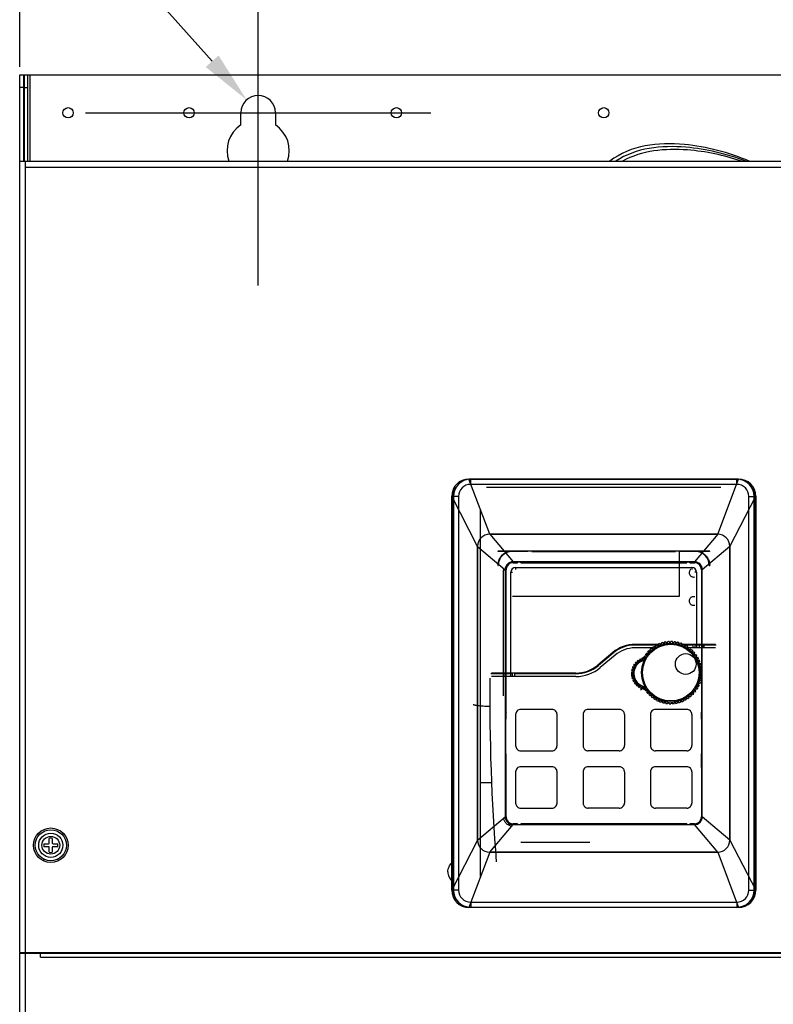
# Model space of a CAD drawing. Header units: millimetres. Extents: x 802 to 9345, y -804 to 1180.
# Tile 181 of 189: x 8036 to 8254, y -49 to 236. Entities that reach past the tile are written whole.
import ezdxf

# ---------------------------------------------------------------- set-up
doc = ezdxf.new("R2010")
doc.units = ezdxf.units.MM
doc.header["$LTSCALE"] = 30.734
doc.header["$PDMODE"] = 3
doc.header["$PDSIZE"] = 0.3
doc.layers.get('0').update_dxf_attribs({"linetype": 'CONTINUOUS'})
doc.layers.get('Defpoints').update_dxf_attribs({"linetype": 'CONTINUOUS'})
doc.layers.add('dimension', color=3, linetype='CONTINUOUS')
doc.styles.get("Standard").update_dxf_attribs({"font": 'txt', "width": 0.7})
doc.dimstyles.get("Standard").update_dxf_attribs({"dimtxt": 10, "dimasz": 10, "dimexe": 10, "dimexo": 3, "dimgap": 3, "dimtad": 1, "dimdec": 1, "dimdsep": 46, "dimtxsty": 'Standard', "dimcen": 10, "dimclrd": 2, "dimclre": 2, "dimclrt": 2, "dimadec": 0, "dimazin": 0, "dimtp": 0.01, "dimtm": 0.01, "dimtfac": 1, "dimtofl": 0, "dimtmove": 0, "dimatfit": 3, "dimfxl": 1, "dimtolj": 1, "dimarcsym": 0})

# ---------------------------------------------------------------- blocks, each defined once
blk = doc.blocks.new('*D7126')
at = {"layer": 'Defpoints', "color": 0, "transparency": 16777216}
for p in [(8373.74, 309.37), (8035.74, 217.12), (8373.74, 217.12)]:
    blk.add_point(p, dxfattribs=at)
at = {"layer": 'dimension', "lineweight": -2, "transparency": 16777216}
for p, q in [((8035.74, 222.12), (8035.74, 314.37)), ((8373.74, 222.12), (8373.74, 314.37)), ((8050.74, 309.37), (8358.74, 309.37))]:
    blk.add_line(p, q, dxfattribs=at)
at = {"layer": 'dimension', "transparency": 16777216}
for points in [[(8050.74, 311.87), (8050.74, 306.87), (8035.74, 309.37)], [(8358.74, 311.87), (8358.74, 306.87), (8373.74, 309.37)]]:
    blk.add_solid(points, dxfattribs=at)
at = {"layer": 'dimension', "transparency": 16777216, "insert": (8200.28, 329.37), "char_height": 15, "attachment_point": 2}
blk.add_mtext('\\A1;338', dxfattribs=at)
blk = doc.blocks.new('*D69')
at = {"layer": 'Defpoints', "color": 0, "transparency": 16777216}
for p in [(8304.74, 251.13), (8104.74, 208.83), (8304.74, 208.83)]:
    blk.add_point(p, dxfattribs=at)
at = {"layer": 'dimension', "lineweight": -2, "transparency": 16777216}
for p, q in [((8104.74, 213.83), (8104.74, 256.13)), ((8304.74, 213.83), (8304.74, 256.13)), ((8119.74, 251.13), (8289.74, 251.13))]:
    blk.add_line(p, q, dxfattribs=at)
at = {"layer": 'dimension', "transparency": 16777216}
for points in [[(8119.74, 253.63), (8119.74, 248.63), (8104.74, 251.13)], [(8289.74, 253.63), (8289.74, 248.63), (8304.74, 251.13)]]:
    blk.add_solid(points, dxfattribs=at)
at = {"layer": 'dimension', "transparency": 16777216, "insert": (8204.74, 263.63), "char_height": 15, "attachment_point": 5}
blk.add_mtext('\\A1;200', dxfattribs=at)
blk = doc.blocks.new('*D71')
at = {"layer": 'Defpoints', "color": 0, "transparency": 16777216}
for p in [(8101.41, 212.56), (8108.07, 205.1)]:
    blk.add_point(p, dxfattribs=at)
at = {"layer": 'dimension', "lineweight": -2, "transparency": 16777216}
for p, q in [((8059.63, 259.38), (8091.42, 223.75)), ((8104.74, 158.83), (8104.74, 258.83)), ((8054.74, 208.83), (8154.74, 208.83))]:
    blk.add_line(p, q, dxfattribs=at)
at = {"layer": 'dimension', "transparency": 16777216}
blk.add_solid([(8093.29, 225.41), (8089.56, 222.08), (8101.41, 212.56)], dxfattribs=at)
at = {"layer": 'dimension', "transparency": 16777216, "insert": (8079.86, 255.48), "char_height": 15, "attachment_point": 5, "rotation": 311.744}
blk.add_mtext('\\A1;∅10', dxfattribs=at)

msp = doc.modelspace()

# ---------------------------------------------------------------- linework, layer by layer
at = {"linetype": 'Continuous'}
for p, q in [((8035.74, 194.83), (8035.74, 219.83)), ((8035.74, 219.83), (8038.14, 219.83)), ((8036.94, 194.83), (8036.94, 219.83)), ((8037.14, 194.83), (8037.14, 219.83)), ((8038.14, 194.83), (8038.14, 219.83)), ((8038.14, 219.83), (8371.34, 219.83)), ((8038.64, 219.83), (8038.64, 194.83)), ((8036.94, 216.12), (8035.74, 216.12)), ((8037.14, 216.12), (8038.14, 216.12)), ((8099.74, 205.31), (8099.74, 208.83)), ((8109.74, 208.83), (8109.74, 205.31)), ((8035.74, -34.17), (8035.74, 194.83)), ((8035.74, 194.83), (8373.74, 194.83)), ((8037.44, -34.17), (8037.44, 194.83)), ((8037.44, 193.13), (8372.04, 193.13)), ((8171.74, 86.83), (8165.74, 102.83)), ((8243.74, 102.83), (8165.74, 102.83)), ((8165.74, 102.83), (8243.74, 102.83)), ((8165.9, 102.83), (8165.9, 102.77)), ((8166.24, 101.29), (8166.24, 102.79)), ((8243.24, 102.79), (8166.24, 102.79)), ((8237.74, 86.83), (8243.74, 102.83)), ((8243.24, 101.29), (8243.24, 102.79)), ((8243.58, 102.83), (8243.58, 102.77)), ((8243.24, 101.29), (8166.24, 101.29)), ((8238.67, 100.33), (8170.81, 100.33)), ((8160.74, 97.83), (8160.74, -16.17)), ((8160.74, -16.17), (8160.74, 97.83)), ((8168.24, 83.33), (8160.74, 97.83)), ((8160.74, 97.11), (8161.11, 97.11)), ((8161.11, -15.46), (8161.11, 97.11)), ((8161.24, 96.86), (8161.11, 97.11)), ((8161.24, 97.79), (8161.24, -16.13)), ((8162.74, 97.79), (8161.24, 97.79)), ((8162.74, 97.79), (8162.74, -16.13)), ((8241.24, 83.33), (8248.74, 97.83)), ((8246.74, -16.13), (8246.74, 97.79)), ((8246.74, 97.79), (8248.24, 97.79)), ((8248.24, -16.13), (8248.24, 97.79)), ((8248.24, 96.86), (8248.37, 97.11)), ((8248.37, 97.11), (8248.37, -15.46)), ((8248.74, 97.11), (8248.37, 97.11)), ((8248.74, 97.83), (8248.74, -16.17)), ((8248.74, 97.83), (8248.74, -16.17)), ((8168.98, 93.83), (8168.98, -12.17)), ((8171.74, 86.83), (8178.49, 78.86)), ((8237.74, 86.83), (8171.74, 86.83)), ((8171.74, 86.83), (8237.74, 86.83)), ((8237.74, 86.83), (8230.99, 78.86)), ((8168.24, 83.33), (8168.24, -1.67)), ((8168.24, -1.67), (8168.24, 83.33)), ((8168.24, 83.33), (8176.21, 76.58)), ((8241.24, 83.33), (8233.27, 76.58)), ((8241.24, 83.33), (8241.24, -1.67)), ((8241.24, -1.67), (8241.24, 83.33)), ((8174.23, 81.84), (8174.08, 81.99)), ((8235.4, 81.99), (8174.08, 81.99)), ((8182.74, 81.84), (8174.23, 81.84)), ((8178.23, 81.84), (8178.23, 81.99)), ((8182.74, 81.84), (8182.74, 81.94)), ((8183.94, 81.94), (8182.74, 81.94)), ((8183.94, 81.84), (8183.94, 81.94)), ((8183.94, 81.84), (8225.54, 81.84)), ((8225.54, 81.84), (8225.54, 81.94)), ((8226.74, 81.94), (8225.54, 81.94)), ((8226.54, 81.83), (8226.54, 68.83)), ((8226.74, 81.84), (8226.74, 81.94)), ((8235.25, 81.84), (8226.74, 81.84)), ((8231.25, 81.99), (8231.25, 81.84)), ((8235.4, 81.99), (8235.25, 81.84)), ((8174.08, 77.84), (8174.23, 77.84)), ((8178.49, 78.86), (8178.49, 78.58)), ((8230.99, 78.86), (8178.49, 78.86)), ((8230.99, 78.86), (8178.49, 78.86)), ((8230.99, 78.86), (8178.49, 78.86)), ((8178.49, 78.58), (8179.78, 78.58)), ((8179.24, 77.18), (8179.24, 76.68)), ((8179.24, 77.18), (8230.24, 77.18)), ((8179.78, 78.58), (8179.78, 78.82)), ((8179.78, 78.82), (8180.74, 78.82)), ((8180.74, 78.58), (8180.74, 78.82)), ((8180.74, 78.58), (8228.74, 78.58)), ((8228.74, 78.58), (8228.74, 78.82)), ((8228.74, 78.82), (8229.7, 78.82)), ((8229.7, 78.58), (8229.7, 78.82)), ((8229.7, 78.58), (8230.99, 78.58)), ((8230.24, 77.18), (8230.24, 76.68)), ((8230.99, 78.86), (8230.99, 78.58)), ((8235.25, 77.84), (8235.4, 77.84)), ((8175.76, 40.07), (8175.76, 76.58)), ((8175.76, 76.58), (8176.2, 76.58)), ((8176.21, 76.58), (8176.21, 5.08)), ((8176.21, 76.58), (8176.21, 5.08)), ((8176.21, 76.58), (8176.21, 5.08)), ((8176.21, 76.58), (8176.48, 76.58)), ((8176.48, 35.32), (8176.48, 76.58)), ((8177.88, 45.66), (8177.88, 75.83)), ((8177.88, 75.83), (8178.38, 75.83)), ((8231.6, 75.83), (8231.1, 75.83)), ((8231.6, 75.83), (8231.6, 53.96)), ((8233, 76.58), (8233, 35.32)), ((8233.27, 76.58), (8233, 76.58)), ((8233.27, 5.08), (8233.27, 76.58)), ((8233.27, 5.08), (8233.27, 76.58)), ((8233.27, 5.08), (8233.27, 76.58)), ((8226.54, 68.83), (8178.35, 68.83)), ((8220.48, 54.96), (8213.8, 54.96)), ((8219.96, 54.76), (8213.8, 54.76)), ((8219.24, 54.34), (8219.4, 54.09)), ((8219.79, 54.33), (8219.64, 54.59)), ((8220.05, 54.81), (8220.19, 54.55)), ((8220.6, 54.76), (8220.08, 54.76)), ((8220.6, 54.74), (8220.48, 55.02)), ((8220.91, 55.2), (8221.02, 54.92)), ((8221.15, 54.96), (8221.02, 54.96)), ((8221.45, 55.07), (8221.36, 55.35)), ((8221.81, 55.49), (8221.89, 55.2)), ((8222.33, 55.3), (8222.27, 55.6)), ((8222.73, 55.68), (8222.78, 55.39)), ((8223.23, 55.45), (8223.2, 55.74)), ((8223.67, 55.78), (8223.68, 55.48)), ((8224.14, 55.49), (8224.14, 55.79)), ((8224.61, 55.78), (8224.6, 55.48)), ((8225.05, 55.45), (8225.08, 55.74)), ((8225.55, 55.68), (8225.5, 55.39)), ((8225.95, 55.3), (8226.01, 55.6)), ((8226.47, 55.49), (8226.39, 55.2)), ((8226.83, 55.07), (8226.92, 55.35)), ((8227.37, 55.2), (8227.26, 54.92)), ((8227.8, 54.96), (8227.26, 54.96)), ((8227.68, 54.76), (8227.63, 54.76)), ((8227.68, 54.74), (8227.8, 55.02)), ((8237.06, 54.96), (8227.91, 54.96)), ((8228.23, 54.81), (8228.09, 54.55)), ((8230.5, 54.76), (8228.2, 54.76)), ((8228.49, 54.33), (8228.64, 54.59)), ((8229.04, 54.34), (8228.88, 54.09)), ((8230.5, 54.96), (8230.5, 53.96)), ((8231.1, 54.96), (8231.1, 53.96)), ((8237.27, 54.76), (8231.1, 54.76)), ((8232.49, 53.96), (8232.49, 54.76)), ((8233.28, 54.96), (8233.28, 53.96)), ((8233.72, 54.96), (8233.72, 53.96)), ((8207.37, 52.62), (8203.06, 49)), ((8207.5, 52.47), (8203.19, 48.85)), ((8208.02, 51.86), (8203.7, 48.24)), ((8207.4, 52.64), (8207.75, 52.64)), ((8218.93, 53.96), (8213.8, 53.96)), ((8216.59, 51.7), (8216.84, 51.53)), ((8217.1, 51.91), (8216.86, 52.08)), ((8217.15, 52.46), (8217.38, 52.27)), ((8217.67, 52.61), (8217.45, 52.82)), ((8217.78, 53.16), (8217.99, 52.95)), ((8218.32, 53.26), (8218.12, 53.48)), ((8218.48, 53.79), (8218.66, 53.55)), ((8219.03, 53.83), (8218.85, 54.07)), ((8229.35, 53.96), (8229.07, 53.96)), ((8229.25, 53.83), (8229.43, 54.07)), ((8237.11, 53.96), (8229.57, 53.96)), ((8229.8, 53.79), (8229.61, 53.55)), ((8229.96, 53.26), (8230.16, 53.48)), ((8230.5, 53.16), (8230.29, 52.95)), ((8230.61, 52.61), (8230.83, 52.82)), ((8231.13, 52.46), (8230.9, 52.27)), ((8231.18, 51.91), (8231.42, 52.08)), ((8231.69, 51.7), (8231.44, 51.53)), ((8213.1, 48.53), (8213.49, 48.39)), ((8213.32, 48.96), (8213.66, 48.71)), ((8213.51, 49.25), (8213.87, 49.04)), ((8213.8, 49.63), (8214.09, 49.33)), ((8214.03, 49.89), (8214.36, 49.62)), ((8214.38, 50.21), (8214.63, 49.87)), ((8214.66, 50.43), (8214.94, 50.1)), ((8215.07, 50.68), (8215.24, 50.3)), ((8215.38, 50.85), (8215.59, 50.48)), ((8215.93, 50.62), (8215.82, 51.03)), ((8216.12, 50.88), (8216.39, 50.74)), ((8216.16, 51.13), (8216.28, 50.8)), ((8216.61, 51.14), (8216.35, 51.29)), ((8231.67, 51.14), (8231.93, 51.29)), ((8232.16, 50.88), (8231.89, 50.74)), ((8232.09, 50.33), (8232.36, 50.45)), ((8232.54, 50.02), (8232.26, 49.91)), ((8232.41, 49.48), (8232.7, 49.57)), ((8232.83, 49.12), (8232.54, 49.05)), ((8232.65, 48.6), (8232.94, 48.66)), ((8178.38, 46.46), (8172.07, 46.46)), ((8196.63, 45.66), (8172.26, 45.66)), ((8196.63, 46.66), (8172.27, 46.66)), ((8176.2, 45.66), (8176.2, 46.66)), ((8178.38, 45.66), (8178.38, 46.66)), ((8178.98, 45.66), (8178.98, 46.66)), ((8196.63, 46.46), (8178.98, 46.46)), ((8212.66, 46.58), (8213.08, 46.55)), ((8212.68, 46.94), (8213.1, 46.94)), ((8212.69, 46.11), (8213.1, 46.18)), ((8212.73, 45.76), (8213.15, 45.8)), ((8212.74, 47.41), (8213.15, 47.3)), ((8212.82, 47.75), (8213.23, 47.68)), ((8212.96, 48.21), (8213.34, 48.03)), ((8233.03, 48.2), (8232.73, 48.15)), ((8232.79, 47.7), (8233.09, 47.73)), ((8232.79, 45.88), (8233.09, 45.85)), ((8233.13, 47.26), (8232.83, 47.25)), ((8233.13, 46.32), (8232.83, 46.34)), ((8232.84, 46.79), (8233.14, 46.79)), ((8212.83, 45.3), (8213.23, 45.44)), ((8212.94, 44.96), (8213.35, 45.07)), ((8213.12, 44.52), (8213.49, 44.73)), ((8213.29, 44.21), (8213.67, 44.38)), ((8213.54, 43.8), (8213.86, 44.08)), ((8213.76, 43.52), (8214.1, 43.77)), ((8214.08, 43.17), (8214.35, 43.5)), ((8214.34, 42.94), (8214.64, 43.23)), ((8214.71, 42.65), (8214.93, 43.01)), ((8215.01, 42.46), (8215.25, 42.8)), ((8232.16, 42.71), (8231.89, 42.84)), ((8232.09, 43.25), (8232.36, 43.13)), ((8232.54, 43.57), (8232.26, 43.68)), ((8232.41, 44.1), (8232.7, 44.01)), ((8232.83, 44.46), (8232.54, 44.54)), ((8232.65, 44.98), (8232.94, 44.92)), ((8233.03, 45.39), (8232.73, 45.43)), ((8216.27, 42.25), (8215.4, 41.75)), ((8215.43, 42.24), (8215.58, 42.63)), ((8215.76, 42.1), (8215.94, 42.48)), ((8216.21, 41.96), (8216.29, 42.37)), ((8216.61, 42.44), (8216.35, 42.29)), ((8216.56, 41.88), (8216.67, 42.29)), ((8216.59, 41.89), (8216.84, 42.05)), ((8217.1, 41.68), (8216.86, 41.5)), ((8217.15, 41.13), (8217.38, 41.32)), ((8217.67, 40.97), (8217.45, 40.77)), ((8217.78, 40.43), (8217.99, 40.64)), ((8218.32, 40.33), (8218.12, 40.11)), ((8218.48, 39.8), (8218.66, 40.03)), ((8229.8, 39.8), (8229.61, 40.03)), ((8229.96, 40.33), (8230.16, 40.11)), ((8230.5, 40.43), (8230.29, 40.64)), ((8230.61, 40.97), (8230.83, 40.77)), ((8231.13, 41.13), (8230.9, 41.32)), ((8231.18, 41.68), (8231.42, 41.5)), ((8231.69, 41.89), (8231.44, 42.05)), ((8231.67, 42.44), (8231.93, 42.29)), ((8219.03, 39.75), (8218.85, 39.51)), ((8219.24, 39.25), (8219.4, 39.5)), ((8219.79, 39.26), (8219.64, 39)), ((8220.05, 38.77), (8220.19, 39.04)), ((8220.6, 38.85), (8220.48, 38.57)), ((8220.91, 38.39), (8221.02, 38.67)), ((8221.45, 38.52), (8221.36, 38.23)), ((8221.81, 38.1), (8221.89, 38.39)), ((8222.33, 38.28), (8222.27, 37.99)), ((8222.73, 37.9), (8222.78, 38.2)), ((8223.23, 38.14), (8223.2, 37.84)), ((8223.67, 37.81), (8223.68, 38.11)), ((8224.14, 38.09), (8224.14, 37.79)), ((8224.61, 37.81), (8224.6, 38.11)), ((8225.05, 38.14), (8225.08, 37.84)), ((8225.55, 37.9), (8225.5, 38.2)), ((8225.95, 38.28), (8226.01, 37.99)), ((8226.47, 38.1), (8226.39, 38.39)), ((8226.83, 38.52), (8226.92, 38.23)), ((8227.37, 38.39), (8227.26, 38.67)), ((8227.68, 38.85), (8227.8, 38.57)), ((8228.23, 38.77), (8228.09, 39.04)), ((8228.49, 39.26), (8228.64, 39)), ((8229.04, 39.25), (8228.88, 39.5)), ((8229.25, 39.75), (8229.43, 39.51)), ((8176.48, 35.32), (8176.46, 35.32)), ((8179.24, 34.66), (8179.24, 25.66)), ((8189.74, 36.16), (8180.74, 36.16)), ((8191.24, 25.66), (8191.24, 34.66)), ((8198.74, 34.66), (8198.74, 25.66)), ((8209.24, 36.16), (8200.24, 36.16)), ((8210.74, 34.66), (8210.74, 25.66)), ((8218.24, 34.66), (8218.24, 25.66)), ((8228.74, 36.16), (8219.74, 36.16)), ((8230.24, 34.66), (8230.24, 25.66)), ((8233, 35.32), (8233.02, 35.32)), ((8176.43, 31.28), (8176.43, 33.32)), ((8233.05, 33.32), (8233.05, 31.28)), ((8176.39, 23.28), (8176.39, 31.28)), ((8176.43, 31.28), (8176.39, 31.28)), ((8233.05, 31.28), (8233.09, 31.28)), ((8233.09, 23.28), (8233.09, 31.28)), ((8176.43, 23.28), (8176.39, 23.28)), ((8176.43, 23.28), (8176.43, 21.32)), ((8180.74, 24.16), (8189.74, 24.16)), ((8209.24, 24.16), (8200.24, 24.16)), ((8228.74, 24.16), (8219.74, 24.16)), ((8233.05, 21.32), (8233.05, 23.28)), ((8233.05, 23.28), (8233.09, 23.28)), ((8176.48, 19.32), (8176.46, 19.32)), ((8176.48, 5.08), (8176.48, 19.32)), ((8179.24, 18.06), (8179.24, 9.06)), ((8189.74, 19.56), (8180.74, 19.56)), ((8191.24, 9.06), (8191.24, 18.06)), ((8198.74, 18.06), (8198.74, 9.06)), ((8209.24, 19.56), (8200.24, 19.56)), ((8210.74, 18.06), (8210.74, 9.06)), ((8218.24, 18.06), (8218.24, 9.06)), ((8228.74, 19.56), (8219.74, 19.56)), ((8230.24, 18.06), (8230.24, 9.06)), ((8233, 19.32), (8233, 5.08)), ((8233, 19.32), (8233.02, 19.32)), ((8172.32, 14.94), (8168.98, 14.91)), ((8180.74, 7.56), (8189.74, 7.56)), ((8209.24, 7.56), (8200.24, 7.56)), ((8228.74, 7.56), (8219.74, 7.56)), ((8168.24, -1.67), (8176.21, 5.08)), ((8176.21, 5.08), (8176.48, 5.08)), ((8178.49, 2.8), (8178.49, 3.07)), ((8179.78, 3.07), (8178.49, 3.07)), ((8179.78, 3.07), (8179.78, 2.83)), ((8180.74, 3.07), (8180.74, 2.83)), ((8228.74, 3.07), (8180.74, 3.07)), ((8228.74, 3.07), (8228.74, 2.83)), ((8229.7, 3.07), (8229.7, 2.83)), ((8230.99, 3.07), (8229.7, 3.07)), ((8230.99, 2.8), (8230.99, 3.07)), ((8233.27, 5.08), (8233, 5.08)), ((8241.24, -1.67), (8233.27, 5.08)), ((8171.74, -5.17), (8178.49, 2.8)), ((8178.49, 2.8), (8230.99, 2.8)), ((8178.49, 2.8), (8230.99, 2.8)), ((8178.49, 2.8), (8230.99, 2.8)), ((8179.78, 2.83), (8180.74, 2.83)), ((8228.74, 2.83), (8229.7, 2.83)), ((8237.74, -5.17), (8230.99, 2.8)), ((8042.74, -2.73), (8044.1, -2.73)), ((8044.3, -2.53), (8044.3, -1.17)), ((8045.18, -1.17), (8045.18, -2.53)), ((8045.38, -2.73), (8046.74, -2.73)), ((8168.24, -1.67), (8160.74, -16.17)), ((8200.74, -2.41), (8180.74, -2.41)), ((8241.24, -1.67), (8248.74, -16.17)), ((8044.1, -3.61), (8042.74, -3.61)), ((8044.3, -5.18), (8044.3, -3.81)), ((8045.18, -3.81), (8045.18, -5.18)), ((8046.74, -3.61), (8045.38, -3.61)), ((8171.74, -5.17), (8165.74, -21.17)), ((8237.74, -5.17), (8171.74, -5.17)), ((8171.74, -5.17), (8237.74, -5.17)), ((8237.74, -5.17), (8243.74, -21.17)), ((8042.6, -7.21), (8042.6, -7.28)), ((8042.79, -7.21), (8042.6, -7.21)), ((8042.6, -7.28), (8042.92, -7.28)), ((8046.6, -7.26), (8046.73, -7.24)), ((8046.73, -7.24), (8046.77, -7.23)), ((8046.77, -7.23), (8046.83, -7.25)), ((8046.83, -7.15), (8046.83, -7.25)), ((8160.74, -13.47), (8160.74, -8.27)), ((8160.74, -15.46), (8161.11, -15.46)), ((8161.24, -15.21), (8161.11, -15.46)), ((8162.74, -16.13), (8161.24, -16.13)), ((8246.74, -16.13), (8248.24, -16.13)), ((8248.24, -15.21), (8248.37, -15.46)), ((8248.74, -15.46), (8248.37, -15.46)), ((8166.24, -19.63), (8166.24, -21.13)), ((8166.24, -19.63), (8243.24, -19.63)), ((8243.24, -19.63), (8243.24, -21.13)), ((8243.74, -21.17), (8165.74, -21.17)), ((8243.74, -21.17), (8165.74, -21.17)), ((8165.9, -21.17), (8165.9, -21.12)), ((8166.24, -21.13), (8243.24, -21.13)), ((8243.58, -21.17), (8243.58, -21.12)), ((8035.74, -34.17), (8035.74, -34.37)), ((8035.74, -34.17), (8373.74, -34.17)), ((8037.14, -34.17), (8037.14, -34.37)), ((8037.54, -34.17), (8037.54, -34.37)), ((8038.74, -34.17), (8038.74, -34.37)), ((8039.14, -34.17), (8039.14, -34.37)), ((8040.44, -34.17), (8040.44, -34.37)), ((8041.06, -34.37), (8041.06, -34.17)), ((8041.74, -35.57), (8041.74, -34.17)), ((8035.74, -315.17), (8035.74, -34.37)), ((8035.74, -34.37), (8373.74, -34.37)), ((8037.44, -315.17), (8037.44, -34.37)), ((8041.74, -35.57), (8367.74, -35.57))]:
    msp.add_line(p, q, dxfattribs=at)
for centre, radius in [((8049.74, 208.83), 1.5), ((8084.74, 208.83), 1.5), ((8144.74, 208.83), 1.5), ((8204.74, 208.83), 1.5), ((8224.14, 46.79), 8.5), ((8224.14, 46.79), 8.2), ((8228.47, 49.29), 3), ((8044.74, -3.17), 5), ((8044.74, -3.17), 4.5), ((8044.74, -3.17), 3.5), ((8044.74, -3.17), 2.57)]:
    msp.add_circle(centre, radius, dxfattribs=at)
for centre, radius, start, end in [((8104.74, 208.83), 5, 0, 180), ((8104.74, 197.83), 9, 123.749, 199.5711), ((8104.74, 197.83), 9, 340.4289, 56.251), ((8165.74, 97.83), 5, 90, 180), ((8165.74, 97.83), 5, 90, 180), ((8166.24, 97.79), 5, 90, 180), ((8243.24, 97.79), 5, 0, 90), ((8243.74, 97.83), 5, 0, 90), ((8243.74, 97.83), 5, 0, 90), ((8166.24, 97.79), 3.5, 90, 180), ((8243.24, 97.79), 3.5, 0, 90), ((8171.74, 83.33), 3.5, 90, 180), ((8171.74, 83.33), 3.5, 90, 180), ((8237.74, 83.33), 3.5, 0, 90), ((8237.74, 83.33), 3.5, 0, 90), ((8178.49, 76.58), 2.28, 90, 180), ((8178.49, 76.58), 2.28, 90, 180), ((8178.49, 76.58), 2.28, 90, 180), ((8178.49, 76.58), 2.01, 90, 180), ((8179.24, 75.83), 1.36, 90, 180), ((8230.24, 75.83), 1.36, 0, 90), ((8230.99, 76.58), 2.28, 0, 90), ((8230.99, 76.58), 2.28, 0, 90), ((8230.99, 76.58), 2.28, 0, 90), ((8230.99, 76.58), 2.01, 0, 90), ((8178.55, 76.58), 2.79, 172.5858, 179.9958), ((8230.73, 75.72), 1.25, 258.9691, 286.8459), ((8230.73, 67.52), 1.25, 258.9691, 286.8459), ((8213.8, 44.96), 10, 90, 130), ((8213.8, 44.96), 9.8, 90, 130), ((8224.14, 46.79), 9, 123, 126), ((8224.14, 46.79), 8.7, 120, 123), ((8224.14, 46.79), 9, 117, 120), ((8224.14, 46.79), 8.7, 114, 117), ((8224.14, 46.79), 9, 111, 114), ((8224.14, 46.79), 8.7, 108, 111), ((8224.14, 46.79), 9, 105, 108), ((8224.14, 46.79), 8.7, 102, 105), ((8224.14, 46.79), 9, 99, 102), ((8224.14, 46.79), 8.7, 96, 99), ((8224.14, 46.79), 9, 93, 96), ((8224.14, 46.79), 8.7, 90, 93), ((8224.14, 46.79), 9, 87, 90), ((8224.14, 46.79), 8.7, 84, 87), ((8224.14, 46.79), 9, 81, 84), ((8224.14, 46.79), 8.7, 78, 81), ((8224.14, 46.79), 9, 75, 78), ((8224.14, 46.79), 8.7, 72, 75), ((8224.14, 46.79), 9, 69, 72), ((8224.14, 46.79), 8.7, 66, 69), ((8224.14, 46.79), 9, 63, 66), ((8224.14, 46.79), 8.7, 60, 63), ((8224.14, 46.79), 9, 57, 60), ((8213.8, 44.96), 9, 90, 130), ((8224.14, 46.79), 9, 147, 150), ((8224.14, 46.79), 8.7, 144, 147), ((8224.14, 46.79), 9, 141, 144), ((8224.14, 46.79), 8.7, 138, 141), ((8224.14, 46.79), 9, 135, 138), ((8224.14, 46.79), 8.7, 132, 135), ((8224.14, 46.79), 9, 129, 132), ((8224.14, 46.79), 8.7, 126, 129), ((8224.14, 46.79), 8.7, 54, 57), ((8224.14, 46.79), 9, 51, 54), ((8224.14, 46.79), 8.7, 48, 51), ((8224.14, 46.79), 9, 45, 48), ((8224.14, 46.79), 8.7, 42, 45), ((8224.14, 46.79), 9, 39, 42), ((8224.14, 46.79), 8.7, 36, 39), ((8224.14, 46.79), 9, 33, 36), ((8224.14, 46.79), 8.7, 30, 33), ((8196.63, 56.66), 10, 270, 310), ((8196.63, 56.66), 10.2, 270, 310), ((8217.41, 46.55), 4.68, 155.3026, 159.6974), ((8217.41, 46.55), 4.25, 110.0348, 254.0444), ((8217.41, 46.55), 4.68, 145.3026, 149.6974), ((8217.41, 46.55), 3.95, 104.3653, 259.7488), ((8217.41, 46.55), 4.33, 150.0808, 154.9192), ((8217.41, 46.55), 4.38, 144.9803, 150.0197), ((8217.41, 46.55), 4.68, 135.3026, 139.6974), ((8217.41, 46.55), 4.33, 140.0808, 144.9192), ((8217.41, 46.55), 4.38, 134.9803, 140.0197), ((8217.41, 46.55), 4.33, 130.0808, 134.9192), ((8217.41, 46.55), 4.68, 125.3026, 129.6974), ((8217.41, 46.55), 4.38, 124.9803, 130.0197), ((8217.41, 46.55), 4.33, 120.0808, 124.9192), ((8217.41, 46.55), 4.68, 115.3026, 119.6974), ((8217.41, 46.55), 4.38, 114.9803, 120.0197), ((8217.41, 46.55), 4.33, 110.0808, 114.9192), ((8217.41, 46.55), 4.68, 105.3026, 109.6974), ((8217.41, 46.55), 4.38, 108.2823, 110.0197), ((8224.14, 46.79), 9, 153, 156), ((8217.41, 46.55), 4.33, 103.5667, 104.0306), ((8224.14, 46.79), 8.7, 150, 153), ((8224.14, 46.79), 8.7, 24, 27), ((8224.14, 46.79), 9, 27, 30), ((8224.14, 46.79), 8.7, 18, 21), ((8224.14, 46.79), 9, 21, 24), ((8224.14, 46.79), 8.7, 12, 15), ((8224.14, 46.79), 9, 15, 18), ((8224.14, 46.79), 9, 9, 12), ((8196.63, 56.66), 11, 270, 310), ((8217.41, 46.55), 4.68, 175.3026, 179.6974), ((8217.41, 46.55), 4.68, 185.3026, 189.6974), ((8217.41, 46.55), 4.68, 165.3026, 169.6974), ((8217.41, 46.55), 4.38, 174.9803, 180.0197), ((8217.41, 46.55), 4.38, 184.9803, 190.0197), ((8217.41, 46.55), 4.33, 180.0808, 184.9192), ((8217.41, 46.55), 4.38, 164.9803, 170.0197), ((8217.41, 46.55), 4.33, 170.0808, 174.9192), ((8217.41, 46.55), 4.33, 190.0808, 194.9192), ((8217.41, 46.55), 4.33, 160.0808, 164.9192), ((8217.41, 46.55), 4.38, 154.9803, 160.0197), ((8224.14, 46.79), 8.7, 6, 9), ((8224.14, 46.79), 8.7, 354, 357), ((8224.14, 46.79), 8.7, 0, 3), ((8224.14, 46.79), 9, 351, 354), ((8224.14, 46.79), 9, 3, 6), ((8224.14, 46.79), 9, 357, 0), ((8794.34, 40.63), 622.6, 179.58228, 184.47423), ((8217.41, 46.55), 4.68, 195.3026, 199.6974), ((8217.41, 46.55), 4.38, 194.9803, 200.0197), ((8217.41, 46.55), 4.68, 205.3026, 209.6974), ((8217.41, 46.55), 4.33, 200.0808, 204.9192), ((8217.41, 46.55), 4.38, 204.9803, 210.0197), ((8217.41, 46.55), 4.68, 215.3026, 219.6974), ((8217.41, 46.55), 4.33, 210.0808, 214.9192), ((8217.41, 46.55), 4.38, 214.9803, 220.0197), ((8217.41, 46.55), 4.33, 220.0808, 224.9192), ((8217.41, 46.55), 4.68, 225.3026, 229.6974), ((8217.41, 46.55), 4.38, 224.9803, 230.0197), ((8217.41, 46.55), 4.33, 230.0808, 234.9192), ((8217.41, 46.55), 4.38, 234.9803, 240.0197), ((8217.41, 46.55), 4.33, 240.0808, 244.9192), ((8224.14, 46.79), 8.7, 330, 333), ((8224.14, 46.79), 8.7, 336, 339), ((8224.14, 46.79), 9, 333, 336), ((8224.14, 46.79), 8.7, 342, 345), ((8224.14, 46.79), 9, 339, 342), ((8224.14, 46.79), 8.7, 348, 351), ((8224.14, 46.79), 9, 345, 348), ((8217.41, 46.55), 4.68, 235.3026, 239.6974), ((8217.41, 46.55), 4.68, 245.3026, 249.6974), ((8217.41, 46.55), 4.38, 244.9803, 250.0197), ((8217.41, 46.55), 4.33, 250.0808, 254.9192), ((8224.14, 46.79), 9, 207, 210), ((8217.41, 46.55), 4.68, 255.3026, 259.6974), ((8217.41, 46.55), 4.38, 254.9803, 255.7807), ((8217.41, 46.55), 4.38, 256.0711, 260.0197), ((8217.41, 46.55), 4.25, 257.9871, 259.5488), ((8224.14, 46.79), 9, 213, 216), ((8224.14, 46.79), 8.7, 210, 213), ((8217.41, 46.55), 4.33, 260.0808, 260.5032), ((8224.14, 46.79), 8.7, 216, 219), ((8224.14, 46.79), 9, 219, 222), ((8224.14, 46.79), 8.7, 222, 225), ((8224.14, 46.79), 9, 225, 228), ((8224.14, 46.79), 8.7, 228, 231), ((8224.14, 46.79), 8.7, 306, 309), ((8224.14, 46.79), 9, 309, 312), ((8224.14, 46.79), 8.7, 312, 315), ((8224.14, 46.79), 9, 315, 318), ((8224.14, 46.79), 8.7, 318, 321), ((8224.14, 46.79), 9, 321, 324), ((8224.14, 46.79), 8.7, 324, 327), ((8224.14, 46.79), 9, 327, 330), ((8224.14, 46.79), 9, 231, 234), ((8224.14, 46.79), 8.7, 234, 237), ((8224.14, 46.79), 9, 237, 240), ((8224.14, 46.79), 8.7, 240, 243), ((8224.14, 46.79), 9, 243, 246), ((8224.14, 46.79), 8.7, 246, 249), ((8224.14, 46.79), 9, 249, 252), ((8224.14, 46.79), 8.7, 252, 255), ((8224.14, 46.79), 9, 255, 258), ((8224.14, 46.79), 8.7, 258, 261), ((8224.14, 46.79), 9, 261, 264), ((8224.14, 46.79), 8.7, 264, 267), ((8224.14, 46.79), 9, 267, 270), ((8224.14, 46.79), 8.7, 270, 273), ((8224.14, 46.79), 9, 273, 276), ((8224.14, 46.79), 8.7, 276, 279), ((8224.14, 46.79), 9, 279, 282), ((8224.14, 46.79), 8.7, 282, 285), ((8224.14, 46.79), 9, 285, 288), ((8224.14, 46.79), 8.7, 288, 291), ((8224.14, 46.79), 9, 291, 294), ((8224.14, 46.79), 8.7, 294, 297), ((8224.14, 46.79), 9, 297, 300), ((8224.14, 46.79), 8.7, 300, 303), ((8224.14, 46.79), 9, 303, 306), ((8209.23, 34.66), 1.51, 47.2209, 59.9629), ((8209.23, 34.66), 1.51, 30.0527, 47.1354), ((8200.25, 25.67), 1.51, 210.0527, 227.1354), ((8200.24, 25.67), 1.51, 227.2209, 239.9629), ((8209.23, 18.06), 1.51, 47.2209, 59.9629), ((8209.23, 18.06), 1.51, 30.0527, 47.1354), ((8200.25, 9.07), 1.51, 210.0527, 227.1354), ((8200.24, 9.07), 1.51, 227.2209, 239.9629), ((8178.49, 5.08), 2.28, 180, 270), ((8178.49, 5.08), 2.28, 180, 270), ((8178.49, 5.08), 2.28, 180, 270), ((8178.49, 5.08), 2.01, 180, 270), ((8230.99, 5.08), 2.28, 270, 0), ((8230.99, 5.08), 2.28, 270, 0), ((8230.99, 5.08), 2.28, 270, 0), ((8230.99, 5.08), 2.01, 270, 0), ((8044.74, -3.17), 2.05, 167.6059, 192.3941), ((8044.1, -2.53), 0.2, 270, 0), ((8044.74, -3.17), 2.05, 77.6059, 102.3941), ((8045.38, -2.53), 0.2, 180, 270), ((8044.74, -3.17), 2.05, 347.6059, 12.3941), ((8171.74, -1.67), 3.5, 180, 270), ((8171.74, -1.67), 3.5, 180, 270), ((8237.74, -1.67), 3.5, 270, 0), ((8237.74, -1.67), 3.5, 270, 0), ((8044.1, -3.81), 0.2, 0, 90), ((8044.74, -3.17), 2.05, 257.6059, 282.3941), ((8045.38, -3.81), 0.2, 90, 180), ((8165.74, -16.17), 5, 180, 270), ((8165.74, -16.17), 5, 180, 270), ((8166.24, -16.13), 5, 180, 270), ((8166.24, -16.13), 3.5, 180, 270), ((8243.24, -16.13), 5, 270, 0), ((8243.24, -16.13), 3.5, 270, 0), ((8243.74, -16.17), 5, 270, 0), ((8243.74, -16.17), 5, 270, 0)]:
    msp.add_arc(centre, radius, start, end, dxfattribs=at)
for centre, major_axis, ratio, start_param, end_param in [((8178.23, 77.84), (-2.83, 2.83), 0.999695, -0.785246, 0.785246), ((8231.25, 77.84), (-2.83, -2.83), 0.999695, 2.356347, 3.926839), ((8176.46, 33.32), (0, 2), 0.017455, 0, 1.570796), ((8233.02, 33.32), (0, 2), 0.017455, -1.570796, 0), ((8176.46, 21.32), (0, 2), 0.017455, -4.712389, -3.141593), ((8233.02, 21.32), (0, 2), 0.017455, -3.141593, -1.570796)]:
    msp.add_ellipse(centre, major_axis=major_axis, ratio=ratio, start_param=start_param, end_param=end_param, dxfattribs=at)
for points, knots in [([(8246.85, 194.83), (8240.84, 197.32), (8227.18, 201.07), (8212.57, 199.5), (8206.52, 194.83)], [0, 0, 0, 0, 0.459862, 1, 1, 1, 1]), ([(8245.82, 194.83), (8240.25, 196.93), (8227.56, 200.07), (8214.1, 198.7), (8208.24, 194.83)], [0, 0, 0, 0, 0.455685, 1, 1, 1, 1]), ([(8244.56, 194.83), (8239.51, 196.53), (8227.94, 199.06), (8215.77, 197.92), (8210.18, 194.83)], [0, 0, 0, 0, 0.45001, 1, 1, 1, 1]), ([(8165.74, 102.83), (8165.74, 102.83), (8165.74, 102.82), (8165.74, 102.82), (8165.74, 102.82), (8165.74, 102.81), (8165.74, 102.8), (8165.74, 102.78), (8165.74, 102.77), (8165.74, 102.76)], [0, 0, 0, 0, 0.016112, 0.064013, 0.143593, 0.254496, 0.396265, 0.568284, 1, 1, 1, 1]), ([(8243.74, 102.83), (8243.74, 102.83), (8243.74, 102.82), (8243.74, 102.82), (8243.74, 102.82), (8243.74, 102.81), (8243.74, 102.8), (8243.74, 102.78), (8243.74, 102.77), (8243.74, 102.76)], [0, 0, 0, 0, 0.016112, 0.064013, 0.143593, 0.254496, 0.396265, 0.568284, 1, 1, 1, 1]), ([(8161.14, 97.84), (8161.15, 98.32), (8161.32, 99.27), (8161.77, 100.13), (8162.05, 100.51)], [0, 0, 0, 0, 0.500007, 1, 1, 1, 1]), ([(8247.43, 100.51), (8247.71, 100.13), (8248.16, 99.27), (8248.33, 98.32), (8248.34, 97.84)], [0, 0, 0, 0, 0.499993, 1, 1, 1, 1]), ([(8160.74, 97.83), (8160.74, 97.83), (8160.74, 97.83), (8160.75, 97.83), (8160.76, 97.83), (8160.77, 97.83), (8160.79, 97.83), (8160.81, 97.83), (8160.86, 97.84), (8160.91, 97.84), (8160.98, 97.84), (8161.06, 97.84), (8161.11, 97.84), (8161.14, 97.84)], [0, 0, 0, 0, 0.005547, 0.019551, 0.0424, 0.074009, 0.114175, 0.162622, 0.282913, 0.431428, 0.603871, 0.795238, 1, 1, 1, 1]), ([(8248.74, 97.83), (8248.74, 97.83), (8248.74, 97.83), (8248.73, 97.83), (8248.72, 97.83), (8248.71, 97.83), (8248.69, 97.83), (8248.67, 97.83), (8248.62, 97.84), (8248.57, 97.84), (8248.5, 97.84), (8248.42, 97.84), (8248.37, 97.84), (8248.34, 97.84)], [0, 0, 0, 0, 0.005547, 0.019551, 0.0424, 0.074009, 0.114175, 0.162622, 0.282913, 0.431428, 0.603871, 0.795238, 1, 1, 1, 1]), ([(8178.23, 81.99), (8178.11, 81.99), (8177.89, 81.98), (8177.54, 81.93), (8177.21, 81.86), (8176.88, 81.77), (8176.56, 81.64), (8176.25, 81.49), (8175.96, 81.31), (8175.68, 81.11), (8175.41, 80.89), (8175.17, 80.65), (8174.95, 80.39), (8174.75, 80.11), (8174.58, 79.82), (8174.42, 79.51), (8174.3, 79.19), (8174.2, 78.86), (8174.13, 78.52), (8174.09, 78.18), (8174.08, 77.95), (8174.08, 77.84)], [0, 0, 0, 0, 0.052394, 0.105056, 0.157844, 0.21055, 0.263176, 0.31583, 0.368623, 0.421278, 0.473795, 0.52621, 0.578727, 0.631378, 0.684169, 0.736824, 0.789448, 0.842154, 0.894944, 0.947607, 1, 1, 1, 1]), ([(8231.25, 81.99), (8231.37, 81.99), (8231.6, 81.98), (8231.94, 81.93), (8232.27, 81.86), (8232.6, 81.77), (8232.92, 81.64), (8233.23, 81.49), (8233.52, 81.32), (8233.8, 81.12), (8234.06, 80.89), (8234.31, 80.65), (8234.53, 80.39), (8234.73, 80.11), (8234.9, 79.82), (8235.06, 79.51), (8235.18, 79.19), (8235.28, 78.86), (8235.35, 78.52), (8235.39, 78.18), (8235.4, 77.95), (8235.4, 77.84)], [0, 0, 0, 0, 0.052871, 0.105471, 0.157984, 0.210523, 0.263189, 0.315762, 0.368274, 0.420839, 0.473606, 0.526392, 0.57916, 0.631727, 0.684241, 0.736814, 0.789481, 0.842019, 0.894531, 0.947128, 1, 1, 1, 1]), ([(8229.48, 75.73), (8229.49, 75.57), (8229.54, 75.27), (8229.78, 74.89), (8230.11, 74.62), (8230.37, 74.52), (8230.5, 74.5)], [0, 0, 0, 0, 0.254474, 0.508947, 0.763421, 1, 1, 1, 1]), ([(8229.93, 76.68), (8229.88, 76.64), (8229.73, 76.49), (8229.6, 76.28), (8229.55, 76.11), (8229.54, 76.08)], [0, 0, 0, 0, 0.267166, 0.871104, 1, 1, 1, 1]), ([(8230.5, 68.75), (8230.37, 68.73), (8230.11, 68.63), (8229.77, 68.37), (8229.54, 67.98), (8229.49, 67.69), (8229.48, 67.53)], [0, 0, 0, 0, 0.236647, 0.491098, 0.745549, 1, 1, 1, 1]), ([(8231.1, 68.72), (8231.05, 68.74), (8230.86, 68.78), (8230.65, 68.78), (8230.5, 68.75), (8230.5, 68.75)], [0, 0, 0, 0, 0.256913, 0.951406, 1, 1, 1, 1]), ([(8229.48, 67.53), (8229.49, 67.37), (8229.54, 67.07), (8229.78, 66.69), (8230.11, 66.42), (8230.37, 66.32), (8230.5, 66.3)], [0, 0, 0, 0, 0.254474, 0.508947, 0.763421, 1, 1, 1, 1]), ([(8166.99, 37.61), (8167, 37.59), (8167.04, 37.56), (8167.13, 37.52), (8167.25, 37.48), (8167.41, 37.44), (8167.6, 37.4), (8167.93, 37.34), (8168.42, 37.28), (8169.11, 37.21), (8169.92, 37.14), (8170.83, 37.09), (8171.47, 37.06), (8171.81, 37.04)], [0, 0, 0, 0, 0.012873, 0.032064, 0.05824, 0.09158, 0.132092, 0.179697, 0.29561, 0.437811, 0.604286, 0.79261, 1, 1, 1, 1]), ([(8180.74, 36.16), (8180.54, 36.16), (8180.15, 36.09), (8179.65, 35.75), (8179.32, 35.25), (8179.24, 34.86), (8179.24, 34.66)], [0, 0, 0, 0, 0.250006, 0.5, 0.749994, 1, 1, 1, 1]), ([(8191.24, 34.66), (8191.24, 34.86), (8191.16, 35.25), (8190.83, 35.75), (8190.33, 36.09), (8189.93, 36.16), (8189.74, 36.16)], [0, 0, 0, 0, 0.250006, 0.5, 0.749994, 1, 1, 1, 1]), ([(8200.24, 36.16), (8200.04, 36.16), (8199.65, 36.09), (8199.15, 35.75), (8198.82, 35.25), (8198.74, 34.86), (8198.74, 34.66)], [0, 0, 0, 0, 0.250006, 0.5, 0.749994, 1, 1, 1, 1]), ([(8219.74, 36.16), (8219.54, 36.16), (8219.15, 36.09), (8218.65, 35.75), (8218.32, 35.25), (8218.24, 34.86), (8218.24, 34.66)], [0, 0, 0, 0, 0.250006, 0.5, 0.749994, 1, 1, 1, 1]), ([(8230.24, 34.66), (8230.24, 34.86), (8230.16, 35.25), (8229.83, 35.75), (8229.33, 36.09), (8228.93, 36.16), (8228.74, 36.16)], [0, 0, 0, 0, 0.250006, 0.5, 0.749994, 1, 1, 1, 1]), ([(8179.24, 25.66), (8179.24, 25.47), (8179.32, 25.07), (8179.65, 24.58), (8180.15, 24.24), (8180.54, 24.16), (8180.74, 24.16)], [0, 0, 0, 0, 0.250006, 0.5, 0.749994, 1, 1, 1, 1]), ([(8189.74, 24.16), (8189.93, 24.16), (8190.33, 24.24), (8190.83, 24.58), (8191.16, 25.07), (8191.24, 25.47), (8191.24, 25.66)], [0, 0, 0, 0, 0.250006, 0.5, 0.749994, 1, 1, 1, 1]), ([(8209.24, 24.16), (8209.43, 24.16), (8209.83, 24.24), (8210.33, 24.58), (8210.66, 25.07), (8210.74, 25.47), (8210.74, 25.66)], [0, 0, 0, 0, 0.250006, 0.5, 0.749994, 1, 1, 1, 1]), ([(8218.24, 25.66), (8218.24, 25.47), (8218.32, 25.07), (8218.65, 24.58), (8219.15, 24.24), (8219.54, 24.16), (8219.74, 24.16)], [0, 0, 0, 0, 0.250006, 0.5, 0.749994, 1, 1, 1, 1]), ([(8228.74, 24.16), (8228.93, 24.16), (8229.33, 24.24), (8229.83, 24.58), (8230.16, 25.07), (8230.24, 25.47), (8230.24, 25.66)], [0, 0, 0, 0, 0.250006, 0.5, 0.749994, 1, 1, 1, 1]), ([(8180.74, 19.56), (8180.54, 19.56), (8180.15, 19.49), (8179.65, 19.15), (8179.32, 18.65), (8179.24, 18.26), (8179.24, 18.06)], [0, 0, 0, 0, 0.250006, 0.5, 0.749994, 1, 1, 1, 1]), ([(8191.24, 18.06), (8191.24, 18.26), (8191.16, 18.65), (8190.83, 19.15), (8190.33, 19.49), (8189.93, 19.56), (8189.74, 19.56)], [0, 0, 0, 0, 0.250006, 0.5, 0.749994, 1, 1, 1, 1]), ([(8200.24, 19.56), (8200.04, 19.56), (8199.65, 19.49), (8199.15, 19.15), (8198.82, 18.65), (8198.74, 18.26), (8198.74, 18.06)], [0, 0, 0, 0, 0.250006, 0.5, 0.749994, 1, 1, 1, 1]), ([(8219.74, 19.56), (8219.54, 19.56), (8219.15, 19.49), (8218.65, 19.15), (8218.32, 18.65), (8218.24, 18.26), (8218.24, 18.06)], [0, 0, 0, 0, 0.250006, 0.5, 0.749994, 1, 1, 1, 1]), ([(8230.24, 18.06), (8230.24, 18.26), (8230.16, 18.65), (8229.83, 19.15), (8229.33, 19.49), (8228.93, 19.56), (8228.74, 19.56)], [0, 0, 0, 0, 0.250006, 0.5, 0.749994, 1, 1, 1, 1]), ([(8179.24, 9.06), (8179.24, 8.87), (8179.32, 8.47), (8179.65, 7.98), (8180.15, 7.64), (8180.54, 7.56), (8180.74, 7.56)], [0, 0, 0, 0, 0.250006, 0.5, 0.749994, 1, 1, 1, 1]), ([(8189.74, 7.56), (8189.93, 7.56), (8190.33, 7.64), (8190.83, 7.98), (8191.16, 8.47), (8191.24, 8.87), (8191.24, 9.06)], [0, 0, 0, 0, 0.250006, 0.5, 0.749994, 1, 1, 1, 1]), ([(8209.24, 7.56), (8209.43, 7.56), (8209.83, 7.64), (8210.33, 7.98), (8210.66, 8.47), (8210.74, 8.87), (8210.74, 9.06)], [0, 0, 0, 0, 0.250006, 0.5, 0.749994, 1, 1, 1, 1]), ([(8218.24, 9.06), (8218.24, 8.87), (8218.32, 8.47), (8218.65, 7.98), (8219.15, 7.64), (8219.54, 7.56), (8219.74, 7.56)], [0, 0, 0, 0, 0.250006, 0.5, 0.749994, 1, 1, 1, 1]), ([(8228.74, 7.56), (8228.93, 7.56), (8229.33, 7.64), (8229.83, 7.98), (8230.16, 8.47), (8230.24, 8.87), (8230.24, 9.06)], [0, 0, 0, 0, 0.250006, 0.5, 0.749994, 1, 1, 1, 1]), ([(8178.13, 2.37), (8177.84, 2.4), (8177.25, 2.57), (8176.52, 3.1), (8175.99, 3.84), (8175.82, 4.42), (8175.79, 4.72)], [0, 0, 0, 0, 0.249965, 0.5, 0.750035, 1, 1, 1, 1]), ([(8159.62, -10.87), (8159.66, -10.36), (8159.9, -9.43), (8160.42, -8.63), (8160.74, -8.27)], [0, 0, 0, 0, 0.520367, 1, 1, 1, 1]), ([(8159.62, -10.87), (8159.66, -11.39), (8159.9, -12.32), (8160.42, -13.12), (8160.74, -13.47)], [0, 0, 0, 0, 0.520367, 1, 1, 1, 1]), ([(8160.74, -16.17), (8160.74, -16.17), (8160.74, -16.18), (8160.75, -16.18), (8160.76, -16.18), (8160.77, -16.18), (8160.79, -16.18), (8160.81, -16.18), (8160.86, -16.18), (8160.91, -16.19), (8160.98, -16.19), (8161.06, -16.19), (8161.11, -16.19), (8161.14, -16.19)], [0, 0, 0, 0, 0.005547, 0.019551, 0.0424, 0.074009, 0.114175, 0.162622, 0.282913, 0.431428, 0.603871, 0.795238, 1, 1, 1, 1]), ([(8162.05, -18.86), (8161.77, -18.48), (8161.32, -17.62), (8161.15, -16.66), (8161.14, -16.19)], [0, 0, 0, 0, 0.499993, 1, 1, 1, 1]), ([(8248.34, -16.19), (8248.33, -16.66), (8248.16, -17.62), (8247.71, -18.48), (8247.43, -18.86)], [0, 0, 0, 0, 0.500007, 1, 1, 1, 1]), ([(8248.74, -16.17), (8248.74, -16.17), (8248.74, -16.18), (8248.73, -16.18), (8248.72, -16.18), (8248.71, -16.18), (8248.69, -16.18), (8248.67, -16.18), (8248.62, -16.18), (8248.57, -16.19), (8248.5, -16.19), (8248.42, -16.19), (8248.37, -16.19), (8248.34, -16.19)], [0, 0, 0, 0, 0.005547, 0.019551, 0.0424, 0.074009, 0.114175, 0.162622, 0.282913, 0.431428, 0.603871, 0.795238, 1, 1, 1, 1]), ([(8165.74, -21.17), (8165.74, -21.17), (8165.74, -21.17), (8165.74, -21.17), (8165.74, -21.16), (8165.74, -21.16), (8165.74, -21.15), (8165.74, -21.13), (8165.74, -21.12), (8165.74, -21.11)], [0, 0, 0, 0, 0.016112, 0.064013, 0.143593, 0.254496, 0.396265, 0.568284, 1, 1, 1, 1]), ([(8243.74, -21.17), (8243.74, -21.17), (8243.74, -21.17), (8243.74, -21.17), (8243.74, -21.16), (8243.74, -21.16), (8243.74, -21.15), (8243.74, -21.13), (8243.74, -21.12), (8243.74, -21.11)], [0, 0, 0, 0, 0.016112, 0.064013, 0.143593, 0.254496, 0.396265, 0.568284, 1, 1, 1, 1])]:
    msp.add_open_spline(points, degree=3, knots=knots, dxfattribs=at)
for points in [[(8161.11, 97.11), (8161.12, 97.35), (8161.13, 97.6), (8161.14, 97.84)], [(8248.34, 97.84), (8248.35, 97.6), (8248.36, 97.35), (8248.37, 97.11)], [(8229.54, 76.08), (8229.5, 75.97), (8229.49, 75.85), (8229.48, 75.73)], [(8209.99, 35.96), (8209.88, 36.03), (8209.63, 36.13), (8209.37, 36.16), (8209.24, 36.16)], [(8210.74, 34.66), (8210.74, 34.79), (8210.71, 35.06), (8210.6, 35.3), (8210.54, 35.41)], [(8198.74, 25.66), (8198.74, 25.53), (8198.77, 25.27), (8198.88, 25.03), (8198.94, 24.91)], [(8199.49, 24.36), (8199.6, 24.3), (8199.85, 24.2), (8200.11, 24.16), (8200.24, 24.16)], [(8209.99, 19.36), (8209.88, 19.43), (8209.63, 19.53), (8209.37, 19.56), (8209.24, 19.56)], [(8210.74, 18.06), (8210.74, 18.19), (8210.71, 18.46), (8210.6, 18.7), (8210.54, 18.81)], [(8198.74, 9.06), (8198.74, 8.93), (8198.77, 8.67), (8198.88, 8.43), (8198.94, 8.31)], [(8199.49, 7.76), (8199.6, 7.7), (8199.85, 7.6), (8200.11, 7.56), (8200.24, 7.56)], [(8161.14, -16.19), (8161.13, -15.94), (8161.12, -15.7), (8161.11, -15.46)], [(8248.37, -15.46), (8248.36, -15.7), (8248.35, -15.94), (8248.34, -16.19)]]:
    msp.add_open_spline(points, degree=3, dxfattribs=at)

# ---------------------------------------------------------------- dimensions: what is measured, and where the dimension line sits
at = {"layer": 'dimension', "color": 3}
dim = msp.add_linear_dim(base=(8373.74, 309.37), p1=(8035.74, 217.12), p2=(8373.74, 217.12), dimstyle='Standard', override={"dimscale": 5, "dimtxt": 3, "dimasz": 3, "dimexe": 1, "dimexo": 1, "dimgap": 1, "dimdec": 0, "dimclrd": 256, "dimclre": 256, "dimclrt": 256}, dxfattribs=at)
dim.commit()
dim.dimension.update_dxf_attribs({"geometry": '*D7126', "text_midpoint": (8200.28, 309.37), "dimtype": 160})
dim = msp.add_diameter_dim_2p(p1=(8108.07, 205.1), p2=(8101.41, 212.56), dimstyle='Standard', override={"dimscale": 5, "dimtxt": 3, "dimasz": 3, "dimexe": 1, "dimexo": 1, "dimgap": 1, "dimclrd": 256, "dimclre": 256, "dimclrt": 256}, dxfattribs=at)
dim.commit()
dim.dimension.update_dxf_attribs({"geometry": '*D71', "text_midpoint": (8079.86, 255.48)})
dim = msp.add_linear_dim(base=(8304.74, 251.13), p1=(8104.74, 208.83), p2=(8304.74, 208.83), dimstyle='Standard', override={"dimscale": 5, "dimtxt": 3, "dimasz": 3, "dimexe": 1, "dimexo": 1, "dimgap": 1, "dimclrd": 256, "dimclre": 256, "dimclrt": 256}, dxfattribs=at)
dim.commit()
dim.dimension.update_dxf_attribs({"geometry": '*D69', "text_midpoint": (8204.74, 263.63)})

doc.saveas('drawing.dxf')
